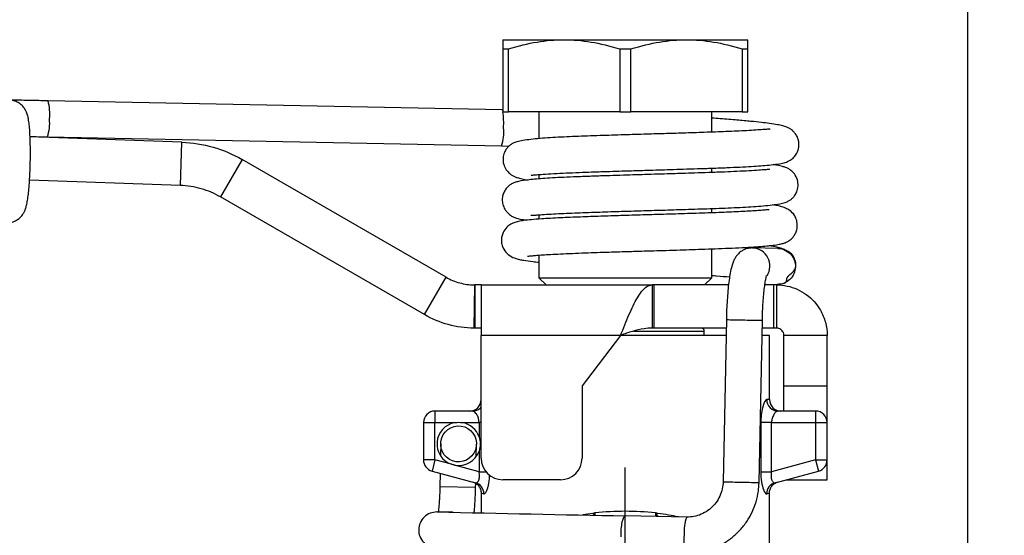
# Model space of a CAD drawing. Header units: inches. Extents: x 0.5 to 21.5, y 0.5 to 16.5.
# Tile 10 of 18: x 16 to 18.7, y 6.4 to 7.8. Entities that reach past the tile are written whole.
import ezdxf

# ---------------------------------------------------------------- set-up
doc = ezdxf.new("R2010")
doc.units = ezdxf.units.IN
doc.header["$LTSCALE"] = 2
doc.header["$MEASUREMENT"] = 0
doc.linetypes.add('SLD-Center', pattern=[0.75, 0.6, -0.05, 0.05, -0.05])
doc.linetypes.add('SLD-Solid', pattern=[0])
doc.layers.add('CENTER', color=40, linetype='SLD-Center')
doc.layers.add('DIMENSIONS', color=140, linetype='SLD-Solid', lineweight=25)
doc.styles.add('SLDTEXTSTYLE0', font='TXT', dxfattribs={"width": 0.7})
doc.dimstyles.new('SLDDIMSTYLE0', dxfattribs={"dimtxt": 0.169922, "dimasz": 0.26, "dimexe": 0, "dimexo": 0.0625, "dimgap": 0.04248, "dimtad": 0, "dimtih": 1, "dimtoh": 1, "dimrnd": 1e-09, "dimzin": 12, "dimdsep": 46, "dimtxsty": 'SLDTEXTSTYLE0', "dimsah": 1, "dimcen": 0.09, "dimadec": 0, "dimazin": 3, "dimtfac": 1, "dimtofl": 0, "dimtmove": 0, "dimatfit": 3, "dimfxl": 0, "dimfrac": 2, "dimtolj": 1, "dimtzin": 12, "dimarcsym": 0})
doc.dimstyles.new('SLDDIMSTYLE3', dxfattribs={"dimtxt": 0.169922, "dimasz": 0.26, "dimexe": 0, "dimexo": 0.0625, "dimgap": 0.04248, "dimtad": 0, "dimtih": 1, "dimtoh": 1, "dimrnd": 1e-09, "dimdsep": 46, "dimtxsty": 'SLDTEXTSTYLE0', "dimsah": 1, "dimcen": 0.09, "dimadec": 0, "dimazin": 2, "dimtfac": 1, "dimtofl": 0, "dimtmove": 0, "dimatfit": 3, "dimfxl": 0, "dimfrac": 2, "dimtolj": 1, "dimtzin": 12, "dimarcsym": 0})

# ---------------------------------------------------------------- blocks, each defined once
blk = doc.blocks.new('_D_5')
at = {"layer": 'DIMENSIONS'}
for p, q in [((12.9664, 7.5533), (12.9664, 9.691)), ((18.6263, 5.6059), (18.6263, 9.691)), ((12.9664, 9.441), (15.2052, 9.441)), ((15.4355, 9.441), (15.3784, 9.441)), ((15.3784, 9.441), (15.3784, 9.1709)), ((16.0818, 9.441), (16.1388, 9.441)), ((16.1388, 9.441), (16.1388, 9.1709)), ((18.6263, 9.441), (16.312, 9.441)), ((15.3784, 9.1709), (15.4355, 9.1709)), ((16.1388, 9.1709), (16.0818, 9.1709))]:
    blk.add_line(p, q, dxfattribs=at)
for points in [[(12.9664, 9.441), (13.2264, 9.401), (13.2264, 9.481)], [(18.6263, 9.441), (18.3663, 9.481), (18.3663, 9.401)]]:
    blk.add_solid(points, dxfattribs=at)
at = {"layer": 'DIMENSIONS', "char_height": 0.16667, "attachment_point": 1, "style": 'SLDTEXTSTYLE0'}
for s, insert in [('5.66', (15.5062, 9.6939)), ('143.8', (15.4355, 9.3858))]:
    blk.add_mtext(s, dxfattribs=dict(at, insert=insert))
blk = doc.blocks.new('_D_6')
at = {"layer": 'DIMENSIONS'}
for p, q in [((12.9064, 7.6269), (11.929, 7.6269)), ((12.179, 7.6269), (12.179, 6.407)), ((11.9265, 6.0989), (11.8694, 6.0989)), ((11.8694, 6.0989), (11.8694, 5.8289)), ((12.4314, 6.0989), (12.4885, 6.0989)), ((12.4885, 6.0989), (12.4885, 5.8289)), ((11.8694, 5.8289), (11.9265, 5.8289)), ((12.4885, 5.8289), (12.4314, 5.8289)), ((12.179, 4.5709), (12.179, 5.7908)), ((17.5912, 4.5709), (11.929, 4.5709))]:
    blk.add_line(p, q, dxfattribs=at)
for points in [[(12.179, 7.6269), (12.139, 7.3669), (12.219, 7.3669)], [(12.179, 4.5709), (12.219, 4.8309), (12.139, 4.8309)]]:
    blk.add_solid(points, dxfattribs=at)
at = {"layer": 'DIMENSIONS', "char_height": 0.16667, "attachment_point": 1, "style": 'SLDTEXTSTYLE0'}
for s, insert in [('3.06', (11.9265, 6.3518)), ('77.6', (11.9265, 6.0437))]:
    blk.add_mtext(s, dxfattribs=dict(at, insert=insert))
blk = doc.blocks.new('_D_7')
at = {"layer": 'DIMENSIONS'}
for p, q in [((17.3566, 7.8087), (17.3566, 8.7461)), ((18.0259, 7.8087), (18.0259, 8.7461)), ((16.2561, 8.4961), (16.1991, 8.4961)), ((16.1991, 8.4961), (16.1991, 8.226)), ((16.7611, 8.4961), (16.8181, 8.4961)), ((16.8181, 8.4961), (16.8181, 8.226)), ((17.3566, 8.4961), (16.9274, 8.4961)), ((18.0259, 8.4961), (17.3566, 8.4961)), ((16.1991, 8.226), (16.2561, 8.226)), ((16.8181, 8.226), (16.7611, 8.226))]:
    blk.add_line(p, q, dxfattribs=at)
for points in [[(17.3566, 8.4961), (17.6166, 8.4561), (17.6166, 8.5361)], [(18.0259, 8.4961), (17.7659, 8.5361), (17.7659, 8.4561)]]:
    blk.add_solid(points, dxfattribs=at)
at = {"layer": 'DIMENSIONS', "char_height": 0.16667, "attachment_point": 1, "style": 'SLDTEXTSTYLE0'}
for s, insert in [('%%c', (16.1279, 8.749)), ('0.67', (16.3844, 8.749)), ('17.0', (16.2561, 8.4409))]:
    blk.add_mtext(s, dxfattribs=dict(at, insert=insert))
blk = doc.blocks.new('SW_CENTERMARKSYMBOL_0')
at = {"layer": 'CENTER', "color": 0}
for p, q in [((0, 0.2), (0, 1.035)), ((0, 0), (0, 0.1)), ((-0.2, 0), (-1.035, 0)), ((0, 0), (-0.1, 0)), ((0, 0), (0, -0.1)), ((0, 0), (0.1, 0)), ((0.2, 0), (1.035, 0)), ((0, -0.2), (0, -1.035))]:
    blk.add_line(p, q, dxfattribs=at)

msp = doc.modelspace()

# ---------------------------------------------------------------- linework, layer by layer
for p, q in [((17.3566, 7.7087), (17.5239, 7.7087)), ((17.5239, 7.7087), (17.8585, 7.7087)), ((17.8585, 7.7087), (18.0259, 7.7087)), ((17.3566, 7.6837), (17.3718, 7.6837)), ((17.3566, 7.6837), (17.3566, 7.5119)), ((17.3718, 7.5119), (17.3718, 7.6837)), ((17.676, 7.6837), (17.7064, 7.6837)), ((17.676, 7.6837), (17.676, 7.5119)), ((17.7064, 7.5119), (17.7064, 7.6837)), ((18.0107, 7.6837), (18.0107, 7.5119)), ((18.0107, 7.6837), (18.0259, 7.6837)), ((18.0259, 7.5119), (18.0259, 7.6837)), ((17.3552, 7.5171), (16.115, 7.542)), ((17.3566, 7.5119), (17.3718, 7.5119)), ((17.676, 7.5119), (17.3718, 7.5119)), ((17.455, 7.5119), (17.455, 7.4388)), ((17.676, 7.5119), (17.7064, 7.5119)), ((18.0107, 7.5119), (17.7064, 7.5119)), ((17.9274, 7.4565), (17.9274, 7.5119)), ((18.0107, 7.5119), (18.0259, 7.5119)), ((16.4802, 7.4291), (16.0657, 7.4436)), ((16.1131, 7.4436), (17.3533, 7.4187)), ((16.4761, 7.311), (16.4802, 7.4291)), ((17.3533, 7.4187), (17.3732, 7.4183)), ((16.645, 7.3818), (16.586, 7.2795)), ((17.2016, 7.0605), (16.645, 7.3818)), ((17.455, 7.3407), (17.455, 7.3288)), ((17.9274, 7.3463), (17.9274, 7.3581)), ((16.4761, 7.311), (16.0643, 7.3254)), ((17.1425, 6.9582), (16.586, 7.2795)), ((17.9274, 7.2362), (17.9274, 7.248)), ((17.455, 7.2307), (17.455, 7.219)), ((17.9274, 7.0591), (17.9274, 7.1379)), ((18.1077, 7.139), (18.0382, 7.1402)), ((18.0382, 7.1402), (18.0399, 7.1402)), ((17.455, 7.1206), (17.455, 7.0591)), ((17.1425, 6.9582), (17.2016, 7.0605)), ((17.455, 7.0591), (17.4747, 7.0394)), ((17.455, 7.0591), (17.9274, 7.0591)), ((17.9078, 7.0394), (17.9274, 7.0591)), ((17.279, 7.0394), (17.2779, 6.9213)), ((17.2803, 7.0394), (17.2803, 6.9213)), ((17.2975, 7.0394), (17.2803, 7.0394)), ((17.2975, 7.0394), (17.2975, 6.9016)), ((17.2975, 7.0394), (17.7642, 7.0394)), ((17.7642, 7.0394), (17.7642, 6.9213)), ((17.77, 7.0394), (17.7642, 7.0394)), ((17.77, 6.9213), (17.77, 7.0394)), ((17.974, 7.0394), (17.77, 7.0394)), ((18.0725, 7.0412), (18.106, 7.0406)), ((18.097, 7.0394), (18.0729, 7.0394)), ((18.097, 6.9213), (18.097, 7.0394)), ((18.1046, 7.0394), (18.097, 7.0394)), ((18.1046, 6.9213), (18.1046, 7.0394)), ((17.9672, 6.9447), (17.9583, 6.5019)), ((18.0567, 6.4999), (18.0656, 6.9427)), ((17.2975, 6.9213), (17.2803, 6.9213)), ((17.7142, 6.9134), (17.9068, 6.9134)), ((17.77, 6.9213), (17.7642, 6.9213)), ((17.9667, 6.9213), (17.77, 6.9213)), ((17.9068, 6.9016), (17.9068, 6.9134)), ((18.097, 6.9213), (18.0651, 6.9213)), ((18.1046, 6.9213), (18.097, 6.9213)), ((17.6784, 6.9016), (17.2975, 6.9016)), ((17.2975, 6.5665), (17.2975, 6.9016)), ((17.6784, 6.9016), (17.5731, 6.7634)), ((17.9663, 6.9016), (17.6783, 6.9016)), ((18.0849, 6.9016), (18.0647, 6.9016)), ((18.0849, 6.7264), (18.0849, 6.9016)), ((18.2424, 6.9016), (18.1243, 6.9016)), ((18.1243, 6.7634), (18.1243, 6.9016)), ((18.2424, 6.7634), (18.2424, 6.9016)), ((17.5731, 6.7634), (17.5731, 6.5665)), ((18.1243, 6.7634), (18.2424, 6.7634)), ((18.1243, 6.6949), (18.1243, 6.7634)), ((18.2424, 6.6634), (18.2424, 6.7634)), ((18.0849, 6.7264), (18.0774, 6.7264)), ((17.1715, 6.6949), (17.1715, 6.6634)), ((17.2741, 6.6949), (17.1715, 6.6949)), ((18.2109, 6.6949), (18.1083, 6.6949)), ((18.2109, 6.6949), (18.2109, 6.6634)), ((17.14, 6.6634), (17.1715, 6.6634)), ((17.14, 6.6634), (17.14, 6.5616)), ((17.1715, 6.6634), (17.2256, 6.6634)), ((17.1715, 6.5616), (17.1715, 6.6634)), ((17.2464, 6.6634), (17.2918, 6.6634)), ((17.2918, 6.6634), (17.2918, 6.6247)), ((17.2975, 6.6634), (17.2918, 6.6634)), ((18.0611, 6.6634), (18.0611, 6.5294)), ((18.0907, 6.5294), (18.0907, 6.6634)), ((18.0907, 6.6634), (18.2109, 6.6634)), ((18.2109, 6.6634), (18.2109, 6.5616)), ((18.2109, 6.6634), (18.2424, 6.6634)), ((18.2424, 6.5616), (18.2424, 6.6634)), ((17.1871, 6.6062), (17.1865, 6.5731)), ((17.2842, 6.5711), (17.2848, 6.6044)), ((17.1715, 6.5616), (17.14, 6.5616)), ((17.1715, 6.5616), (17.1634, 6.5312)), ((17.2164, 6.5496), (17.1715, 6.5616)), ((17.2918, 6.5859), (17.2918, 6.5294)), ((18.2109, 6.5616), (18.0907, 6.5294)), ((18.2109, 6.5616), (18.2191, 6.5312)), ((18.2109, 6.5616), (18.2424, 6.5616)), ((18.2424, 6.5075), (18.2424, 6.5616)), ((17.2918, 6.5294), (17.2251, 6.5472)), ((17.1634, 6.5312), (17.2823, 6.4993)), ((17.1855, 6.5253), (17.1848, 6.4882)), ((17.5141, 6.5075), (17.3566, 6.5075)), ((18.1001, 6.4993), (18.2191, 6.5312)), ((18.1306, 6.5075), (18.2424, 6.5075)), ((17.2824, 6.4862), (17.1848, 6.4882)), ((17.2824, 6.4862), (17.1848, 6.4882)), ((17.2825, 6.4862), (17.2824, 6.4862)), ((17.2825, 6.4862), (17.2824, 6.4862)), ((17.2825, 6.4862), (17.2827, 6.4979)), ((17.2975, 6.4711), (17.2975, 6.4168)), ((18.0849, 6.3018), (18.0849, 6.4711)), ((17.2178, 6.4186), (17.1819, 6.4193)), ((17.6026, 6.4156), (17.5755, 6.4112)), ((17.6078, 6.4163), (17.6035, 6.4106)), ((17.6067, 6.4105), (17.6083, 6.4157)), ((17.859, 6.4055), (17.6915, 6.4088))]:
    msp.add_line(p, q)
at = {"flags": 128}
msp.add_lwpolyline([(17.3552, 7.5171), (17.3563, 7.5156), (17.3566, 7.5149)], dxfattribs=at)
for centre, radius, start, end in [((15.9827, 7.5073), 0.1368, 353.8612, 14.6899), ((17.0948, 7.4797), 0.2643, 357.4231, 6.9848), ((16.0022, 7.4812), 0.1171, 341.2495, 5.6065), ((17.2426, 7.4564), 0.1169, 341.2208, 5.6236), ((18.037, 7.091), 0.0492, 327.4407, 86.668), ((18.5918, 36.4397), 29.5016, 268.78687, 268.8708), ((18.7456, 42.7245), 35.7882, 268.82283, 268.91122), ((17.8989, 6.9134), 0.00787, 0, 90), ((17.266, 6.7264), 0.0315, 270, 360), ((18.1164, 6.7264), 0.0315, 180, 270), ((17.1715, 6.6634), 0.0315, 90, 180), ((18.2109, 6.6634), 0.0315, 0, 90), ((17.236, 6.6053), 0.0591, 100.1551, 250.5843), ((17.236, 6.6053), 0.0591, 19.2142, 79.8449), ((17.1715, 6.5616), 0.0315, 180, 255), ((17.236, 6.6053), 0.0591, 259.4157, 340.7858), ((17.3566, 6.5665), 0.0591, 180, 270), ((17.5141, 6.5665), 0.0591, 270, 0), ((18.2109, 6.5616), 0.0315, 285, 0), ((18.5829, 35.9969), 29.5016, 268.78687, 268.8708), ((18.7367, 42.2817), 35.7882, 268.82283, 268.91122), ((17.1739, 6.0499), 0.3695, 88.7677, 89.5527), ((24.104, 331.8819), 325.5362, 268.780688, 268.871302), ((17.5723, 6.3854), 0.047, 40.0113, 40.965), ((17.8101, 6.3854), 0.047, 139.035, 139.9887), ((17.9606, 6.366), 0.109, 158.7774, 185.0666), ((17.944, 6.3408), 0.0933, 170.4017, 201.2001)]:
    msp.add_arc(centre, radius, start, end)
msp.add_ellipse((17.236, 6.6053), major_axis=(-0.007, -0.0487), ratio=0.992546)
for centre, major_axis, ratio, start_param, end_param in [((17.2168, 6.3694), (0.001, 0.0492), 0.985148, 6.21768, 6.283185), ((17.6905, 6.3596), (0.001, 0.0492), 0.240119, 0.000338, 1.748734), ((17.7612, 6.2619), (0.3207, -0.0421), 0.47865, 1.575701, 1.591874)]:
    msp.add_ellipse(centre, major_axis=major_axis, ratio=ratio, start_param=start_param, end_param=end_param)
for points, knots in [([(17.3566, 7.7087), (17.3566, 7.7087), (17.3566, 7.7067), (17.3566, 7.6984), (17.3566, 7.6923), (17.3566, 7.6837)], [0, 0, 0, 0, 0.5, 0.5, 1, 1, 1, 1]), ([(17.3718, 7.6837), (17.3995, 7.6923), (17.4252, 7.6984), (17.4751, 7.7067), (17.4993, 7.7087), (17.5239, 7.7087)], [0, 0, 0, 0, 0.5, 0.5, 1, 1, 1, 1]), ([(17.5239, 7.7087), (17.5485, 7.7087), (17.5727, 7.7067), (17.6226, 7.6984), (17.6483, 7.6923), (17.676, 7.6837)], [0, 0, 0, 0, 0.5, 0.5, 1, 1, 1, 1]), ([(17.7064, 7.6837), (17.7342, 7.6923), (17.7599, 7.6984), (17.8098, 7.7067), (17.834, 7.7087), (17.8585, 7.7087)], [0, 0, 0, 0, 0.5, 0.5, 1, 1, 1, 1]), ([(17.8585, 7.7087), (17.8831, 7.7087), (17.9073, 7.7067), (17.9572, 7.6984), (17.9829, 7.6923), (18.0107, 7.6837)], [0, 0, 0, 0, 0.5, 0.5, 1, 1, 1, 1]), ([(18.0259, 7.6837), (18.0259, 7.6923), (18.0259, 7.6984), (18.0259, 7.7067), (18.0259, 7.7087), (18.0259, 7.7087)], [0, 0, 0, 0, 0.5, 0.5, 1, 1, 1, 1]), ([(16.115, 7.542), (16.1106, 7.5421), (16.0976, 7.5423), (16.0767, 7.5428), (16.0535, 7.5432), (16.0325, 7.5436), (16.0144, 7.544), (15.9998, 7.5443), (15.9891, 7.5445), (15.9837, 7.5446), (15.9818, 7.5446), (15.9813, 7.5446), (15.9808, 7.5446), (15.9801, 7.5446), (15.9788, 7.5446), (15.9753, 7.5444), (15.9693, 7.5436), (15.9612, 7.541), (15.9516, 7.5359), (15.9424, 7.5276), (15.9351, 7.516), (15.9312, 7.5029), (15.931, 7.4889), (15.9346, 7.4761), (15.9407, 7.4657), (15.9479, 7.4581), (15.9554, 7.4528), (15.9618, 7.4497), (15.9656, 7.4486), (15.967, 7.4482)], [0, 0, 0, 0, 0.037759, 0.109764, 0.181836, 0.25391, 0.325988, 0.398075, 0.470183, 0.54236, 0.578667, 0.596517, 0.603334, 0.606519, 0.609214, 0.616113, 0.635478, 0.660563, 0.686592, 0.72711, 0.762416, 0.801133, 0.840696, 0.878783, 0.911684, 0.940756, 0.966337, 0.988353, 1, 1, 1, 1]), ([(16.0024, 7.2094), (16.0072, 7.2097), (16.0164, 7.2102), (16.0285, 7.2155), (16.038, 7.2224), (16.0449, 7.2302), (16.0497, 7.2382), (16.053, 7.246), (16.0558, 7.2551), (16.0582, 7.2667), (16.0605, 7.2822), (16.0625, 7.3011), (16.0642, 7.3224), (16.0654, 7.3455), (16.0663, 7.3695), (16.0666, 7.3935), (16.0665, 7.417), (16.066, 7.4391), (16.065, 7.4593), (16.0635, 7.4774), (16.0616, 7.4914), (16.059, 7.5028), (16.0556, 7.5129), (16.0497, 7.5231), (16.0417, 7.5319), (16.0308, 7.5393), (16.0195, 7.5432), (16.0122, 7.5438), (16.0094, 7.544)], [0, 0, 0, 0, 0.030968, 0.058946, 0.084177, 0.107742, 0.130776, 0.155526, 0.185941, 0.232617, 0.28529, 0.334946, 0.38707, 0.437835, 0.488045, 0.538072, 0.588141, 0.638435, 0.689294, 0.741398, 0.79669, 0.835436, 0.872248, 0.89722, 0.923959, 0.952567, 0.982303, 1, 1, 1, 1]), ([(17.4345, 7.3395), (17.4345, 7.3394), (17.4347, 7.3391), (17.4387, 7.3395), (17.4486, 7.3403), (17.4672, 7.3417), (17.4947, 7.3434), (17.5282, 7.345), (17.5632, 7.3465), (17.6002, 7.3479), (17.6371, 7.3491), (17.6719, 7.3502), (17.7088, 7.3513), (17.7553, 7.3527), (17.8051, 7.3542), (17.851, 7.3556), (17.8896, 7.3568), (17.9296, 7.3582), (17.9686, 7.3596), (18.0043, 7.3612), (18.0447, 7.3633), (18.0794, 7.3659), (18.1072, 7.3692), (18.1249, 7.3728), (18.1353, 7.376), (18.1449, 7.3817), (18.1515, 7.3878), (18.1574, 7.395), (18.1624, 7.4042), (18.1649, 7.414), (18.1656, 7.4223), (18.1649, 7.4307), (18.1626, 7.44), (18.1587, 7.4479), (18.1548, 7.4533), (18.1524, 7.4561), (18.15, 7.4586), (18.1446, 7.4634), (18.1397, 7.4667), (18.1316, 7.4707), (18.1211, 7.474), (18.1062, 7.4771), (18.087, 7.48), (18.0625, 7.4829), (18.0332, 7.486), (17.9957, 7.4894), (17.9599, 7.4923), (17.9352, 7.4942), (17.9274, 7.4948)], [0, 0, 0, 0, 0.003437, 0.019091, 0.040953, 0.06913, 0.103272, 0.136575, 0.166569, 0.193229, 0.223529, 0.24778, 0.266559, 0.299245, 0.341314, 0.365909, 0.392868, 0.422203, 0.453558, 0.483987, 0.512895, 0.566242, 0.598661, 0.628563, 0.655194, 0.670596, 0.677035, 0.682914, 0.693047, 0.700685, 0.705961, 0.711228, 0.71756, 0.725048, 0.728913, 0.730764, 0.732653, 0.736797, 0.750998, 0.769419, 0.792933, 0.820505, 0.852599, 0.880377, 0.911343, 0.945478, 0.982791, 1, 1, 1, 1]), ([(18.0865, 7.4635), (18.0864, 7.4638), (18.0861, 7.4646), (18.0798, 7.4642), (18.0674, 7.4634), (18.048, 7.462), (18.0235, 7.4605), (17.996, 7.4592), (17.9585, 7.4576), (17.9102, 7.4558), (17.8524, 7.4539), (17.7964, 7.4522), (17.7391, 7.4506), (17.6769, 7.4487), (17.6105, 7.4466), (17.5448, 7.4442), (17.494, 7.4418), (17.4575, 7.4392), (17.4324, 7.4367), (17.4114, 7.4337), (17.396, 7.4304), (17.3855, 7.4266), (17.3795, 7.4233), (17.3754, 7.4203), (17.3733, 7.4184), (17.3707, 7.4158), (17.3668, 7.4114), (17.3616, 7.4032), (17.357, 7.389), (17.3573, 7.3711), (17.3634, 7.3566), (17.3724, 7.3456), (17.3817, 7.3386), (17.3891, 7.3348), (17.3978, 7.3316), (17.4093, 7.3287), (17.42, 7.3269), (17.4257, 7.326)], [0, 0, 0, 0, 0.014553, 0.040753, 0.070075, 0.102512, 0.135915, 0.167771, 0.198059, 0.253758, 0.302962, 0.345848, 0.390496, 0.44082, 0.496879, 0.558324, 0.623528, 0.657676, 0.692938, 0.729414, 0.763948, 0.790895, 0.810016, 0.816642, 0.821372, 0.82452, 0.827942, 0.837314, 0.850143, 0.865872, 0.884517, 0.901973, 0.915094, 0.926735, 0.942337, 0.969694, 1, 1, 1, 1]), ([(16.0656, 7.4445), (16.0692, 7.4445), (16.0804, 7.4442), (16.0967, 7.4439), (16.1091, 7.4437), (16.1131, 7.4436)], [0, 0, 0, 0, 0.240736, 0.759013, 1, 1, 1, 1]), ([(16.4802, 7.4291), (16.5091, 7.4281), (16.5378, 7.4235), (16.5933, 7.4076), (16.62, 7.3963), (16.645, 7.3818)], [0, 0, 0, 0, 0.2202714, 0.2202714, 0.4405429, 0.4405429, 0.4405429, 0.4405429]), ([(17.4336, 7.2302), (17.4336, 7.23), (17.4336, 7.2292), (17.439, 7.2296), (17.4505, 7.2304), (17.4693, 7.2318), (17.4941, 7.2333), (17.5222, 7.2347), (17.561, 7.2363), (17.6111, 7.2381), (17.6708, 7.24), (17.7281, 7.2418), (17.7865, 7.2435), (17.8498, 7.2454), (17.9169, 7.2475), (17.9828, 7.25), (18.0332, 7.2525), (18.0689, 7.2552), (18.0932, 7.2577), (18.113, 7.2608), (18.1272, 7.2642), (18.1366, 7.268), (18.1423, 7.2715), (18.146, 7.2745), (18.1491, 7.2774), (18.1546, 7.2839), (18.1604, 7.2941), (18.1635, 7.307), (18.163, 7.3183), (18.1605, 7.3303), (18.1543, 7.3418), (18.1445, 7.3515), (18.1351, 7.3574), (18.128, 7.3605), (18.1185, 7.3636), (18.1082, 7.366), (18.0988, 7.3674), (18.0952, 7.368)], [0, 0, 0, 0, 0.010849, 0.036371, 0.065484, 0.098221, 0.133, 0.16623, 0.197759, 0.25558, 0.306383, 0.350275, 0.39566, 0.446917, 0.504094, 0.566741, 0.632697, 0.667072, 0.702466, 0.738954, 0.771961, 0.797208, 0.814577, 0.820336, 0.824265, 0.831314, 0.841826, 0.855845, 0.864153, 0.873473, 0.894615, 0.911652, 0.923034, 0.935223, 0.952005, 0.98164, 1, 1, 1, 1]), ([(18.0862, 7.3544), (18.0863, 7.3545), (18.0867, 7.355), (18.0823, 7.3545), (18.0732, 7.3538), (18.0556, 7.3524), (18.0297, 7.3508), (17.9978, 7.3491), (17.961, 7.3476), (17.9219, 7.3461), (17.8828, 7.3448), (17.8497, 7.3437), (17.8195, 7.3428), (17.7879, 7.3418), (17.7545, 7.3409), (17.7198, 7.3398), (17.6849, 7.3388), (17.6473, 7.3376), (17.608, 7.3363), (17.5687, 7.3349), (17.532, 7.3334), (17.4995, 7.3319), (17.4634, 7.3298), (17.4284, 7.3269), (17.4032, 7.323), (17.3897, 7.3192), (17.3815, 7.3157), (17.3747, 7.3114), (17.3695, 7.3067), (17.3647, 7.3013), (17.3596, 7.2931), (17.3558, 7.2818), (17.3548, 7.2711), (17.3558, 7.2621), (17.3583, 7.253), (17.3621, 7.2459), (17.3664, 7.2403), (17.3684, 7.238), (17.3704, 7.236), (17.3729, 7.2335), (17.3764, 7.2305), (17.3792, 7.2285), (17.3842, 7.2253), (17.3919, 7.2222), (17.404, 7.219), (17.4158, 7.217), (17.422, 7.216)], [0, 0, 0, 0, 0.003594, 0.022202, 0.047663, 0.080109, 0.119323, 0.158096, 0.193159, 0.234066, 0.268224, 0.295557, 0.317275, 0.342105, 0.371749, 0.397152, 0.42527, 0.456114, 0.489707, 0.526023, 0.562265, 0.596697, 0.629375, 0.689524, 0.742926, 0.767044, 0.787202, 0.802725, 0.808952, 0.814356, 0.824624, 0.835095, 0.8457, 0.851063, 0.856601, 0.868299, 0.870903, 0.873337, 0.875703, 0.878108, 0.883416, 0.893583, 0.905889, 0.932249, 0.96436, 1, 1, 1, 1]), ([(16.586, 7.2795), (16.5693, 7.2892), (16.5515, 7.2967), (16.5145, 7.3073), (16.4954, 7.3104), (16.4761, 7.311)], [0, 0, 0, 0, 0.1469199, 0.1469199, 0.2938398, 0.2938398, 0.2938398, 0.2938398]), ([(18.0843, 7.2441), (18.0844, 7.2443), (18.0845, 7.2449), (18.0799, 7.2444), (18.07, 7.2436), (18.0543, 7.2423), (18.0289, 7.2407), (17.9897, 7.2386), (17.9332, 7.2363), (17.8702, 7.2342), (17.8047, 7.2322), (17.7404, 7.2303), (17.68, 7.2285), (17.6226, 7.2267), (17.5663, 7.2247), (17.5107, 7.2224), (17.4661, 7.22), (17.435, 7.2176), (17.415, 7.2154), (17.399, 7.2127), (17.389, 7.2101), (17.3784, 7.2053), (17.3668, 7.1972), (17.3581, 7.185), (17.3537, 7.1716), (17.3524, 7.1595), (17.3545, 7.147), (17.3608, 7.1329), (17.3725, 7.1202), (17.3879, 7.1123), (17.4028, 7.1085), (17.4162, 7.1061), (17.433, 7.1035), (17.4498, 7.1018), (17.455, 7.1013)], [0, 0, 0, 0, 0.008954, 0.031025, 0.055534, 0.08222, 0.109218, 0.162992, 0.216464, 0.269596, 0.321345, 0.370455, 0.416932, 0.461003, 0.508174, 0.56071, 0.618701, 0.658738, 0.69335, 0.722041, 0.754025, 0.766283, 0.780258, 0.797091, 0.806657, 0.816855, 0.827406, 0.837784, 0.858922, 0.886216, 0.910988, 0.935862, 0.98043, 1, 1, 1, 1]), ([(17.4242, 7.1178), (17.4241, 7.1177), (17.4231, 7.1171), (17.4326, 7.1188), (17.4457, 7.1199), (17.461, 7.1211), (17.4811, 7.1224), (17.5068, 7.1238), (17.5376, 7.1252), (17.5713, 7.1265), (17.6054, 7.1278), (17.6466, 7.1291), (17.6922, 7.1305), (17.7361, 7.1318), (17.7712, 7.1329), (17.8042, 7.1338), (17.8393, 7.1349), (17.875, 7.136), (17.9102, 7.1372), (17.947, 7.1386), (17.9843, 7.1401), (18.0189, 7.1418), (18.0487, 7.1435), (18.0723, 7.1453), (18.092, 7.1472), (18.1075, 7.1494), (18.1191, 7.1517), (18.1271, 7.1542), (18.1326, 7.1565), (18.1419, 7.162), (18.1508, 7.171), (18.1572, 7.182), (18.1609, 7.1936), (18.1614, 7.208), (18.1572, 7.2232), (18.1485, 7.2365), (18.1389, 7.2439), (18.1257, 7.2506), (18.1118, 7.2548), (18.1018, 7.2567), (18.0955, 7.2577), (18.0935, 7.258)], [0, 0, 0, 0, 0.006383, 0.047721, 0.072141, 0.099061, 0.128479, 0.160397, 0.194809, 0.228744, 0.259853, 0.288122, 0.336066, 0.372542, 0.393895, 0.420263, 0.451853, 0.479005, 0.509136, 0.542256, 0.57839, 0.617127, 0.653612, 0.686523, 0.71586, 0.749408, 0.776563, 0.797275, 0.808739, 0.820692, 0.83594, 0.845081, 0.855778, 0.868336, 0.88203, 0.896027, 0.921166, 0.943555, 0.962776, 0.987912, 1, 1, 1, 1]), ([(18.0382, 7.1402), (18.0333, 7.1399), (18.024, 7.1393), (18.0116, 7.134), (18.0019, 7.1268), (17.9947, 7.1187), (17.9894, 7.1102), (17.9852, 7.1008), (17.9813, 7.0886), (17.9778, 7.0729), (17.9745, 7.0524), (17.9719, 7.0299), (17.9698, 7.005), (17.9682, 6.9789), (17.9675, 6.9586), (17.9672, 6.9472), (17.9672, 6.9447)], [0, 0, 0, 0, 0.05449, 0.105066, 0.151931, 0.197785, 0.245635, 0.300883, 0.375056, 0.484835, 0.582109, 0.684296, 0.782221, 0.87835, 0.973687, 1, 1, 1, 1]), ([(18.1238, 7.0436), (18.1263, 7.0448), (18.1308, 7.0469), (18.1318, 7.0508), (18.132, 7.0547), (18.1329, 7.0582), (18.1345, 7.061), (18.1356, 7.0625), (18.1365, 7.0636), (18.1375, 7.0646), (18.1391, 7.0662), (18.1426, 7.0693), (18.1471, 7.0729), (18.1514, 7.0765), (18.1547, 7.0818), (18.1563, 7.0871), (18.1569, 7.0911), (18.157, 7.0955), (18.1564, 7.1012), (18.1548, 7.1078), (18.1519, 7.1146), (18.1484, 7.1201), (18.1428, 7.1264), (18.1359, 7.131), (18.1214, 7.138), (18.1048, 7.1429), (18.0885, 7.1458), (18.084, 7.1465)], [0, 0, 0, 0, 0.137871, 0.242643, 0.31406, 0.346115, 0.356009, 0.359891, 0.363467, 0.367173, 0.371409, 0.382456, 0.4179, 0.465334, 0.50143, 0.515363, 0.527365, 0.538526, 0.550074, 0.572665, 0.594583, 0.616917, 0.640694, 0.703237, 0.782406, 0.940171, 1, 1, 1, 1]), ([(18.1079, 7.1391), (18.1224, 7.1388), (18.1477, 7.1259), (18.1559, 7.0999), (18.1557, 7.0888)], [-3.141593, -3.141593, -3.141593, -3.141593, -2.243995, -1.57113, -1.57113, -1.57113, -1.57113]), ([(18.1557, 7.0888), (18.1548, 7.0824), (18.1531, 7.0695), (18.1415, 7.0535), (18.1252, 7.0425), (18.1124, 7.0413), (18.106, 7.0406)], [0, 0, 0, 0, 0.2504273, 0.5008547, 0.751282, 1, 1, 1, 1]), ([(17.2016, 7.0605), (17.2133, 7.0537), (17.2258, 7.0485), (17.252, 7.0414), (17.2654, 7.0395), (17.279, 7.0394)], [0, 0, 0, 0, 0.1032592, 0.1032592, 0.2065183, 0.2065183, 0.2065183, 0.2065183]), ([(17.9274, 7.0651), (17.9319, 7.0648), (17.9494, 7.0635), (17.9647, 7.0622), (17.9761, 7.0613)], [0, 0, 0, 0, 0.2555038, 1, 1, 1, 1]), ([(18.0656, 6.9427), (18.0657, 6.9471), (18.066, 6.9596), (18.0668, 6.98), (18.0683, 7.003), (18.0702, 7.0237), (18.0724, 7.0413), (18.0745, 7.0544), (18.0762, 7.0622), (18.0774, 7.0658), (18.0772, 7.0655), (18.0772, 7.0654)], [0, 0, 0, 0, 0.074485, 0.21644, 0.357985, 0.498277, 0.636236, 0.769964, 0.877455, 0.967641, 1, 1, 1, 1]), ([(17.279, 7.0394), (17.2792, 7.0394), (17.2794, 7.0394), (17.2799, 7.0394), (17.2801, 7.0394), (17.2803, 7.0394)], [0, 0, 0, 0, 0.001719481, 0.001719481, 0.003444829, 0.003444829, 0.003444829, 0.003444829]), ([(17.6784, 6.9016), (17.6822, 6.9112), (17.6861, 6.9209), (17.6975, 6.9492), (17.7051, 6.967), (17.7204, 6.9982), (17.728, 7.0113), (17.7404, 7.027), (17.7451, 7.0316), (17.7547, 7.0378), (17.7594, 7.0394), (17.7642, 7.0394)], [0, 0, 0, 0, 0.0789561, 0.0789561, 0.2372305, 0.2372305, 0.3954967, 0.3954967, 0.494179, 0.494179, 0.5928616, 0.5928616, 0.5928616, 0.5928616]), ([(18.1046, 7.0394), (18.1142, 7.0394), (18.1238, 7.0384), (18.1522, 7.0324), (18.17, 7.0244), (18.2012, 7.0017), (18.2143, 6.9872), (18.23, 6.9601), (18.2346, 6.9489), (18.2408, 6.9256), (18.2424, 6.9137), (18.2424, 6.9016)], [0, 0, 0, 0, 0.0789561, 0.0789561, 0.2372305, 0.2372305, 0.3954967, 0.3954967, 0.494179, 0.494179, 0.5928616, 0.5928616, 0.5928616, 0.5928616]), ([(17.2779, 6.9213), (17.2543, 6.9215), (17.2307, 6.9248), (17.185, 6.9372), (17.163, 6.9464), (17.1425, 6.9582)], [0, 0, 0, 0, 0.1805755, 0.1805755, 0.361151, 0.361151, 0.361151, 0.361151]), ([(17.2803, 6.9213), (17.2799, 6.9213), (17.2795, 6.9213), (17.2787, 6.9213), (17.2783, 6.9213), (17.2779, 6.9213)], [0, 0, 0, 0, 0.003036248, 0.003036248, 0.006077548, 0.006077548, 0.006077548, 0.006077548]), ([(17.7642, 6.9213), (17.757, 6.9213), (17.7499, 6.9208), (17.732, 6.9183), (17.7214, 6.9158), (17.6998, 6.9093), (17.6892, 6.9055), (17.6784, 6.9016)], [0, 0, 0, 0, 0.058074, 0.058074, 0.145529, 0.145529, 0.2329847, 0.2329847, 0.2329847, 0.2329847]), ([(18.1243, 6.9016), (18.1243, 6.9042), (18.1238, 6.9068), (18.1213, 6.9127), (18.1188, 6.9158), (18.1123, 6.9201), (18.1085, 6.9213), (18.1046, 6.9213)], [0, 0, 0, 0, 0.058074, 0.058074, 0.145529, 0.145529, 0.2329847, 0.2329847, 0.2329847, 0.2329847]), ([(18.0774, 6.7264), (18.074, 6.7264), (18.0655, 6.7112), (18.0611, 6.6777), (18.0611, 6.6634)], [0, 0, 0, 0, 0.1455002, 0.2546253, 0.2546253, 0.2546253, 0.2546253]), ([(18.0774, 6.7264), (18.0774, 6.7182), (18.0807, 6.71), (18.0922, 6.6983), (18.1002, 6.6949), (18.1083, 6.6949)], [0, 0, 0, 0, 0.5, 0.5, 1, 1, 1, 1]), ([(17.2741, 6.6949), (17.2781, 6.6954), (17.2861, 6.6965), (17.2944, 6.7014), (17.297, 6.7057), (17.2975, 6.7065)], [0, 0, 0, 0, 0.448605, 0.897209, 1, 1, 1, 1]), ([(17.2918, 6.6634), (17.2917, 6.6644), (17.2917, 6.6665), (17.2913, 6.6695), (17.2908, 6.6726), (17.2898, 6.6764), (17.2881, 6.681), (17.2858, 6.6853), (17.2829, 6.6894), (17.2798, 6.6926), (17.2766, 6.6946), (17.2749, 6.6948), (17.2741, 6.6949)], [0, 0, 0, 0, 0.056923, 0.115367, 0.175598, 0.237862, 0.351978, 0.485804, 0.576614, 0.744215, 0.888172, 1, 1, 1, 1]), ([(18.1083, 6.6949), (18.1078, 6.6949), (18.1068, 6.6948), (18.105, 6.6941), (18.1023, 6.6924), (18.0996, 6.6896), (18.0977, 6.6869), (18.096, 6.6842), (18.0942, 6.6806), (18.0922, 6.6749), (18.0909, 6.6691), (18.0908, 6.6652), (18.0907, 6.6634)], [0, 0, 0, 0, 0.069388, 0.154004, 0.253882, 0.413946, 0.50974, 0.514735, 0.655453, 0.782484, 0.896861, 1, 1, 1, 1]), ([(18.0907, 6.6634), (18.0843, 6.6634), (18.0779, 6.6634), (18.0674, 6.6634), (18.0633, 6.6634), (18.0611, 6.6634)], [0, 0, 0, 0, 0.5, 0.5, 1, 1, 1, 1]), ([(17.2918, 6.6247), (17.2939, 6.6184), (17.295, 6.612), (17.295, 6.5986), (17.2939, 6.5922), (17.2918, 6.5859)], [0, 0, 0, 0, 0.5, 0.5, 1, 1, 1, 1]), ([(17.2251, 6.5472), (17.2236, 6.5475), (17.2221, 6.5479), (17.2193, 6.5486), (17.2178, 6.5491), (17.2164, 6.5496)], [0.18559273, 0.18559273, 0.18559273, 0.18559273, 0.19693785, 0.19693785, 0.20828297, 0.20828297, 0.20828297, 0.20828297]), ([(17.2823, 6.4993), (17.2828, 6.4992), (17.2837, 6.4991), (17.2851, 6.4993), (17.2864, 6.4999), (17.2876, 6.5008), (17.2887, 6.5019), (17.2897, 6.5033), (17.2905, 6.5048), (17.291, 6.5059), (17.2918, 6.5079), (17.2927, 6.5111), (17.2932, 6.5167), (17.293, 6.523), (17.2922, 6.5272), (17.2918, 6.5294)], [0, 0, 0, 0, 0.075615, 0.147344, 0.215244, 0.279382, 0.33984, 0.396711, 0.450111, 0.500179, 0.501192, 0.624493, 0.746995, 0.871325, 1, 1, 1, 1]), ([(17.2918, 6.5294), (17.2949, 6.5294), (17.3013, 6.5294), (17.3082, 6.5294), (17.311, 6.5294), (17.3116, 6.5294)], [0, 0, 0, 0, 0.442056, 0.884112, 1, 1, 1, 1]), ([(17.305, 6.4689), (17.3058, 6.4689), (17.3074, 6.469), (17.3101, 6.4721), (17.3129, 6.4773), (17.3156, 6.4847), (17.318, 6.494), (17.3201, 6.506), (17.3206, 6.5155), (17.3208, 6.5209)], [0, 0, 0, 0, 0.131676, 0.265443, 0.400967, 0.535501, 0.672854, 0.814659, 1, 1, 1, 1]), ([(18.0611, 6.5294), (18.0611, 6.5199), (18.0625, 6.5009), (18.0692, 6.4749), (18.0748, 6.4682), (18.0774, 6.4689)], [0, 0, 0, 0, 0.0721627, 0.1443254, 0.2525694, 0.2525694, 0.2525694, 0.2525694]), ([(18.0611, 6.5294), (18.0633, 6.5294), (18.0674, 6.5294), (18.0779, 6.5294), (18.0843, 6.5294), (18.0907, 6.5294)], [0, 0, 0, 0, 0.5, 0.5, 1, 1, 1, 1]), ([(18.0907, 6.5294), (18.0904, 6.5283), (18.09, 6.5261), (18.0895, 6.5229), (18.0893, 6.5197), (18.0893, 6.5167), (18.0895, 6.5138), (18.0898, 6.5112), (18.0904, 6.5087), (18.0909, 6.5072), (18.0916, 6.5053), (18.0928, 6.5031), (18.0949, 6.5006), (18.0975, 6.499), (18.0992, 6.4992), (18.1001, 6.4993)], [0, 0, 0, 0, 0.065556, 0.129586, 0.192381, 0.254252, 0.315521, 0.376521, 0.437591, 0.499067, 0.499659, 0.604285, 0.722045, 0.853756, 1, 1, 1, 1]), ([(17.1848, 6.4882), (17.1846, 6.4806), (17.1843, 6.4702), (17.1835, 6.4554), (17.1828, 6.4438), (17.1818, 6.4311), (17.1809, 6.4236), (17.1805, 6.4199)], [0, 0, 0, 0, 0.3023414, 0.4210105, 0.6140783, 0.8065045, 1, 1, 1, 1]), ([(17.2742, 6.5015), (17.2774, 6.5003), (17.2839, 6.4979), (17.2914, 6.4906), (17.2965, 6.4814), (17.2972, 6.4745), (17.2975, 6.4711)], [0, 0, 0, 0, 0.250089, 0.5, 0.749913, 1, 1, 1, 1]), ([(17.2785, 6.4172), (17.2788, 6.4209), (17.2797, 6.4293), (17.2807, 6.4427), (17.2815, 6.4572), (17.2821, 6.4714), (17.2823, 6.4814), (17.2825, 6.4862)], [0, 0, 0, 0, 0.180614, 0.40747, 0.590044, 0.800809, 1, 1, 1, 1]), ([(17.857, 6.307), (17.863, 6.3071), (17.8788, 6.3072), (17.9042, 6.3112), (17.9325, 6.3198), (17.9592, 6.3328), (17.9837, 6.3495), (18.0053, 6.3698), (18.0237, 6.3932), (18.0384, 6.419), (18.049, 6.4468), (18.0552, 6.4741), (18.0562, 6.4919), (18.0567, 6.4999)], [0, 0, 0, 0, 0.058172, 0.154086, 0.250052, 0.346023, 0.442008, 0.538017, 0.634055, 0.730126, 0.82623, 0.922365, 1, 1, 1, 1]), ([(17.9583, 6.5019), (17.9581, 6.4989), (17.9577, 6.4889), (17.9539, 6.4723), (17.9452, 6.4531), (17.9327, 6.4363), (17.917, 6.4225), (17.8987, 6.4124), (17.879, 6.4062), (17.8656, 6.4057), (17.859, 6.4055)], [0, 0, 0, 0, 0.05821, 0.193199, 0.328407, 0.463715, 0.599203, 0.734922, 0.870888, 1, 1, 1, 1]), ([(18.0849, 6.4711), (18.0852, 6.4745), (18.0859, 6.4814), (18.091, 6.4906), (18.0985, 6.4979), (18.105, 6.5003), (18.1082, 6.5015)], [0, 0, 0, 0, 0.250087, 0.5, 0.749911, 1, 1, 1, 1]), ([(17.1768, 6.4194), (17.1706, 6.4188), (17.1578, 6.4176), (17.141, 6.4065), (17.1298, 6.3902), (17.1258, 6.3712), (17.129, 6.3521), (17.1398, 6.3352), (17.1552, 6.3236), (17.1935, 6.3185), (17.1694, 6.3219), (17.1865, 6.3205), (17.1972, 6.3205), (17.2162, 6.32), (17.2393, 6.3196), (17.2674, 6.319), (17.3001, 6.3183), (17.3371, 6.3176), (17.3781, 6.3167), (17.4229, 6.3158), (17.471, 6.3148), (17.5221, 6.3138), (17.5593, 6.3131), (17.579, 6.3127), (17.5803, 6.3126)], [0, 0, 0, 0, 0.019518, 0.040687, 0.061919, 0.081574, 0.101228, 0.12246, 0.143629, 0.163147, 0.227149, 0.291151, 0.355153, 0.419155, 0.483158, 0.54716, 0.611162, 0.675164, 0.739166, 0.803168, 0.86717, 0.931172, 0.995174, 1, 1, 1, 1]), ([(17.6083, 6.4157), (17.6085, 6.4161), (17.6086, 6.4166), (17.6088, 6.4171), (17.6088, 6.4171), (17.6089, 6.4172)], [-0.003647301, -0.003647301, -0.003647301, -0.003647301, -0.000498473, -0.000498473, 0, 0, 0, 0]), ([(17.6087, 6.4105), (17.6087, 6.4115), (17.6087, 6.4136), (17.6088, 6.4159), (17.6089, 6.4172)], [0, 0, 0, 0, 0.440834, 1, 1, 1, 1]), ([(17.7736, 6.4172), (17.7736, 6.4171), (17.7736, 6.4171), (17.7738, 6.4166), (17.774, 6.4161), (17.7741, 6.4157)], [-0.000498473, -0.000498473, -0.000498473, -0.000498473, 0, 0, 0.003148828, 0.003148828, 0.003148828, 0.003148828]), ([(17.7736, 6.4172), (17.7736, 6.4159), (17.7737, 6.4134), (17.7737, 6.4099), (17.7737, 6.408), (17.7737, 6.4072)], [0, 0, 0, 0, 0.362462, 0.725402, 1, 1, 1, 1]), ([(17.7741, 6.4157), (17.7749, 6.4131), (17.7759, 6.4102), (17.7766, 6.4075), (17.7767, 6.4071)], [0, 0, 0, 0, 0.873508, 1, 1, 1, 1]), ([(17.7808, 6.407), (17.7803, 6.4081), (17.7787, 6.4115), (17.7762, 6.4144), (17.7746, 6.4163)], [0, 0, 0, 0, 0.326237, 1, 1, 1, 1]), ([(17.8361, 6.4059), (17.8273, 6.4077), (17.8089, 6.4115), (17.7897, 6.4142), (17.7798, 6.4156)], [0, 0, 0, 0, 0.483612, 1, 1, 1, 1])]:
    msp.add_open_spline(points, degree=3, knots=knots)
for points in [[(17.2256, 6.6634), (17.2325, 6.6647), (17.2395, 6.6647), (17.2464, 6.6634)], [(17.305, 6.4689), (17.3051, 6.4758), (17.3006, 6.4895), (17.2888, 6.4976), (17.2823, 6.4993)], [(18.1001, 6.4993), (18.0936, 6.4976), (18.0818, 6.4895), (18.0773, 6.4758), (18.0774, 6.4689)], [(17.2975, 6.4711), (17.2975, 6.4711), (17.3, 6.4703), (17.305, 6.4689)], [(18.0774, 6.4689), (18.0824, 6.4703), (18.0849, 6.4711), (18.0849, 6.4711)], [(17.6078, 6.4163), (17.6061, 6.4161), (17.6044, 6.4158), (17.6026, 6.4156)], [(17.6089, 6.4172), (17.6085, 6.4169), (17.6082, 6.4166), (17.6078, 6.4163)], [(17.7736, 6.4172), (17.7194, 6.4226), (17.6626, 6.4226), (17.6089, 6.4172)], [(17.7746, 6.4163), (17.7743, 6.4166), (17.7739, 6.4169), (17.7736, 6.4172)]]:
    msp.add_open_spline(points, degree=3)

# ---------------------------------------------------------------- block references
at = {"layer": 'CENTER'}
msp.add_blockref('SW_CENTERMARKSYMBOL_0', (17.6912, 5.5059), dxfattribs=at)

# ---------------------------------------------------------------- dimensions: what is measured, and where the dimension line sits
at = {"layer": 'DIMENSIONS'}
dim = msp.add_linear_dim(base=(12.9664, 9.441), p1=(18.6263, 5.5059), p2=(12.9664, 7.4533), dimstyle='SLDDIMSTYLE0', dxfattribs=at)
dim.commit()
dim.dimension.update_dxf_attribs({"geometry": '_D_5', "text_midpoint": (15.7586, 9.441), "dimtype": 160})
dim = msp.add_linear_dim(base=(18.0259, 8.4961), p1=(17.3566, 7.7087), p2=(18.0259, 7.7087), text='%%c<>', dimstyle='SLDDIMSTYLE3', dxfattribs=at)
dim.commit()
dim.dimension.update_dxf_attribs({"geometry": '_D_7', "text_midpoint": (16.5086, 8.4961), "dimtype": 160})
dim = msp.add_linear_dim(base=(12.179, 4.5709), p1=(13.071, 7.6269), p2=(17.6912, 4.5709), angle=90, dimstyle='SLDDIMSTYLE0', dxfattribs=at)
dim.commit()
dim.dimension.update_dxf_attribs({"geometry": '_D_6', "text_midpoint": (12.179, 6.0989), "dimtype": 160})

doc.saveas('drawing.dxf')
